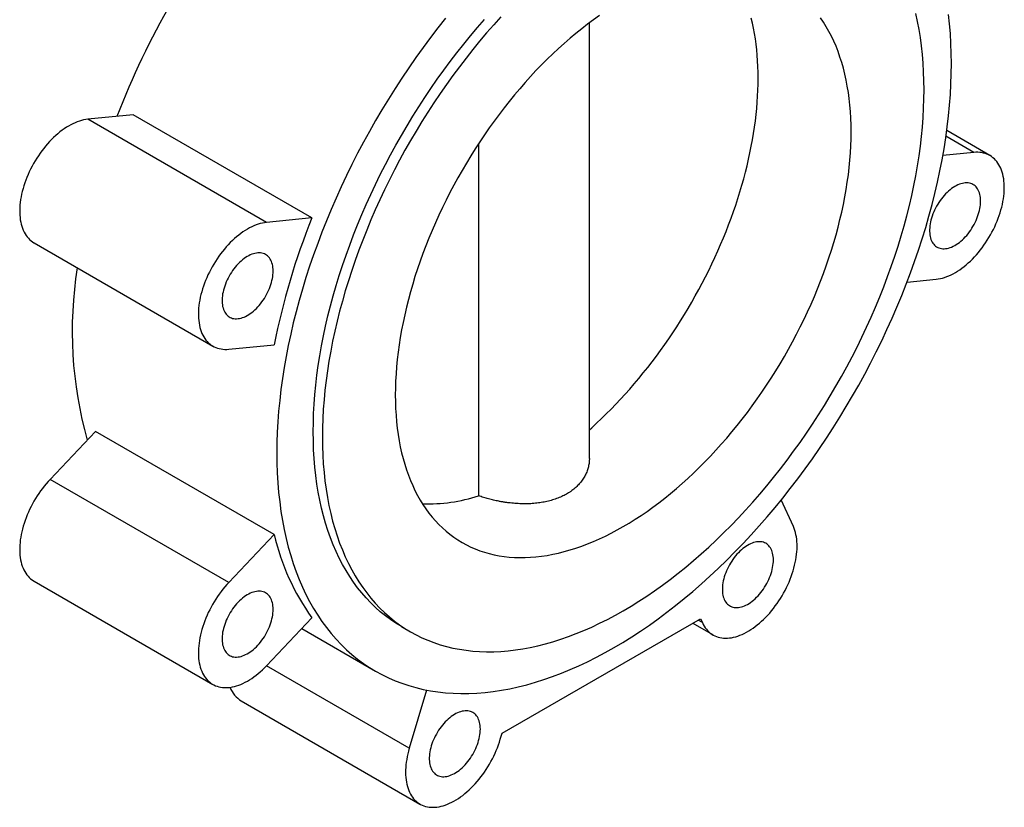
# Paper-space layout '_Isometrico' of a CAD drawing. Header units: millimetres. Extents: x -95 to 194, y -118 to 341.
# Tile 1 of 3: x -95 to 95, y -118 to 35. Entities that reach past the tile are written whole.
import ezdxf

# ---------------------------------------------------------------- set-up
doc = ezdxf.new("R2010")
doc.units = ezdxf.units.MM

psp = doc.layouts.new('_Isometrico')

# ---------------------------------------------------------------- linework, layer by layer
at = {"color": 7, "linetype": 'Continuous', "lineweight": 25}
for p, q in [((15, -50.29), (15, 34.23)), ((-73.45, 16.38), (-82.27, 15.51)), ((-47.62, -4.5), (-82.27, 15.51)), ((-38.8, -3.62), (-73.45, 16.38)), ((92.67, 8.48), (84.3, 13.31)), ((-6.46, -57.52), (-6.46, 10.82)), ((89.57, 9.08), (83.55, 8.48)), ((-38.8, -3.62), (-47.62, -4.5)), ((-92.67, -8.48), (-58.02, -28.48)), ((76.61, -16.07), (82.27, -15.51)), ((-54.92, -29.08), (-46.11, -28.21)), ((-80.76, -45.03), (-89.57, -54.33)), ((-46.11, -65.03), (-80.76, -45.03)), ((-54.92, -74.33), (-89.57, -54.33)), ((54.56, -63.5), (52.21, -58.32)), ((-46.11, -65.03), (-54.92, -74.33)), ((-92.67, -74.1), (-58.02, -94.1)), ((-47.62, -90.49), (-38.8, -81.18)), ((-1.93, -103.58), (36.57, -81.36)), ((36.57, -81.36), (36.92, -82.12)), ((-40.78, -83.27), (-26.45, -91.54)), ((-21.45, -82.88), (-19.68, -83.9)), ((35.06, -82.23), (38.99, -84.5)), ((-16.56, -95.21), (-19.91, -106.49)), ((-52.49, -97.3), (-17.84, -117.31)), ((-2.27, -104.74), (-1.93, -103.58))]:
    psp.add_line(p, q, dxfattribs=at)
at = {"color": 8, "linetype": 'Continuous', "lineweight": 25}
for p, q in [((89.57, 9.08), (84.15, 12.21)), ((36.92, -82.12), (36.09, -81.64)), ((-19.91, -106.49), (-47.62, -90.49))]:
    psp.add_line(p, q, dxfattribs=at)
at = {"color": 7, "linetype": 'Continuous', "lineweight": 25, "flags": 128}
for points in [[(-12.9, 35.1), (-14.38, 33.24), (-15.82, 31.35), (-17.25, 29.43), (-18.65, 27.48), (-20.02, 25.51), (-21.36, 23.51), (-22.68, 21.48), (-23.97, 19.43), (-25.22, 17.37), (-26.45, 15.28), (-27.65, 13.17), (-28.81, 11.05), (-29.94, 8.91), (-31.03, 6.76), (-32.09, 4.59), (-33.12, 2.42), (-34.1, 0.23), (-35.06, -1.96), (-35.97, -4.16), (-36.85, -6.36), (-37.68, -8.57), (-38.48, -10.78), (-39.24, -12.99), (-39.95, -15.2), (-40.63, -17.41), (-41.26, -19.61), (-41.86, -21.81), (-42.41, -24), (-42.91, -26.18), (-43.38, -28.35), (-43.8, -30.51), (-44.18, -32.66), (-44.51, -34.79), (-44.8, -36.91), (-45.05, -39.01), (-45.25, -41.09), (-45.41, -43.15), (-45.52, -45.18), (-45.59, -47.2), (-45.61, -49.19), (-45.59, -51.15), (-45.52, -53.09), (-45.41, -55), (-45.25, -56.88), (-45.05, -58.72), (-44.8, -60.54), (-44.51, -62.32), (-44.18, -64.07), (-43.8, -65.78), (-43.38, -67.45), (-42.91, -69.09), (-42.41, -70.68), (-41.86, -72.24), (-41.26, -73.75), (-40.63, -75.22), (-39.95, -76.64), (-39.24, -78.03), (-38.48, -79.36), (-37.68, -80.65), (-36.85, -81.89), (-35.97, -83.09), (-35.06, -84.23), (-34.1, -85.33), (-33.12, -86.37), (-32.09, -87.37), (-31.03, -88.31), (-29.94, -89.19), (-28.81, -90.03), (-27.65, -90.81), (-26.45, -91.54), (-25.22, -92.21), (-23.97, -92.83), (-22.68, -93.39), (-21.36, -93.89), (-20.02, -94.34), (-18.65, -94.73), (-17.25, -95.06), (-15.82, -95.34), (-14.38, -95.56), (-12.9, -95.72), (-11.41, -95.82), (-9.9, -95.87), (-8.36, -95.86), (-6.8, -95.79), (-5.23, -95.66), (-3.64, -95.47), (-2.03, -95.23), (-0.41, -94.93), (1.22, -94.57), (2.87, -94.16), (4.53, -93.69), (6.2, -93.16), (7.88, -92.58), (9.57, -91.94), (11.26, -91.24), (12.96, -90.49), (14.67, -89.69), (16.38, -88.83), (18.09, -87.92), (19.8, -86.96), (21.51, -85.95), (23.22, -84.88), (24.93, -83.76), (26.64, -82.6), (28.34, -81.39), (30.03, -80.12), (31.72, -78.81), (33.4, -77.46), (35.07, -76.06), (36.73, -74.61), (38.38, -73.13), (40.01, -71.59), (41.63, -70.02), (43.24, -68.41), (44.83, -66.76), (46.4, -65.07), (47.96, -63.35), (49.49, -61.59), (51.01, -59.79), (52.5, -57.96), (53.97, -56.1), (55.42, -54.21), (56.85, -52.29), (58.24, -50.34), (59.62, -48.37), (60.96, -46.37), (62.28, -44.34), (63.57, -42.29), (64.82, -40.23), (66.05, -38.14), (67.24, -36.03), (68.41, -33.91), (69.54, -31.77), (70.63, -29.62), (71.69, -27.45), (72.71, -25.28), (73.7, -23.09), (74.65, -20.9), (75.57, -18.7), (76.44, -16.49), (77.28, -14.29), (78.08, -12.08), (78.83, -9.87), (79.55, -7.66), (80.23, -5.45), (80.86, -3.25), (81.45, -1.05), (82.01, 1.14), (82.51, 3.32), (82.98, 5.49), (83.4, 7.65), (83.78, 9.8), (84.11, 11.93), (84.4, 14.05), (84.65, 16.15), (84.85, 18.23), (85, 20.29), (85.12, 22.32), (85.18, 24.34), (85.21, 26.33)], [(-21.45, -82.88), (-21.45, -82.88), (-22.52, -82.23), (-23.55, -81.53), (-24.56, -80.79), (-25.54, -80), (-26.48, -79.16), (-27.4, -78.27), (-28.28, -77.34), (-29.13, -76.36), (-29.94, -75.34), (-30.72, -74.28), (-31.47, -73.17), (-32.18, -72.02), (-32.85, -70.83), (-33.49, -69.59), (-34.1, -68.32), (-34.66, -67.01), (-35.19, -65.66), (-35.68, -64.28), (-36.14, -62.85), (-36.55, -61.39), (-36.93, -59.9), (-37.26, -58.38), (-37.56, -56.82), (-37.82, -55.23), (-38.04, -53.61), (-38.22, -51.96), (-38.36, -50.29), (-38.46, -48.59), (-38.52, -46.86), (-38.54, -45.11), (-38.52, -43.33), (-38.46, -41.53), (-38.36, -39.72), (-38.22, -37.88), (-38.04, -36.03), (-37.82, -34.15), (-37.56, -32.27), (-37.26, -30.36), (-36.93, -28.45), (-36.55, -26.52), (-36.14, -24.59), (-35.68, -22.64), (-35.19, -20.69), (-34.66, -18.73), (-34.1, -16.76), (-33.49, -14.8), (-32.85, -12.82), (-32.18, -10.85), (-31.47, -8.88), (-30.72, -6.91), (-29.94, -4.95), (-29.13, -2.98), (-28.28, -1.03), (-27.4, 0.92), (-26.48, 2.86), (-25.54, 4.79), (-24.56, 6.71), (-23.55, 8.62), (-22.52, 10.51), (-21.45, 12.39), (-20.36, 14.25), (-19.24, 16.1), (-18.09, 17.92), (-16.91, 19.73), (-15.71, 21.51), (-14.49, 23.27), (-13.24, 25.01), (-11.97, 26.73), (-10.68, 28.41), (-9.37, 30.07), (-8.04, 31.7), (-6.69, 33.3), (-5.32, 34.87)], [(-2.16, 35.39), (-3.55, 33.85), (-4.92, 32.28), (-6.27, 30.68), (-7.6, 29.05), (-8.91, 27.39), (-10.21, 25.7), (-11.48, 23.99), (-12.72, 22.25), (-13.95, 20.49), (-15.15, 18.71), (-16.32, 16.9), (-17.47, 15.08), (-18.59, 13.23), (-19.68, 11.37), (-20.75, 9.49), (-21.79, 7.6), (-22.79, 5.69), (-23.77, 3.77), (-24.71, 1.84), (-25.63, -0.1), (-26.51, -2.05), (-27.36, -4), (-28.17, -5.97), (-28.95, -7.93), (-29.7, -9.9), (-30.41, -11.87), (-31.09, -13.85), (-31.73, -15.82), (-32.33, -17.78), (-32.89, -19.75), (-33.42, -21.71), (-33.91, -23.66), (-34.37, -25.61), (-34.78, -27.54), (-35.16, -29.47), (-35.49, -31.39), (-35.79, -33.29), (-36.05, -35.17), (-36.27, -37.05), (-36.45, -38.9), (-36.59, -40.74), (-36.69, -42.56), (-36.75, -44.35), (-36.77, -46.13), (-36.75, -47.88), (-36.69, -49.61), (-36.59, -51.31), (-36.45, -52.98), (-36.27, -54.63), (-36.05, -56.25), (-35.79, -57.84), (-35.49, -59.4), (-35.16, -60.92), (-34.78, -62.41), (-34.37, -63.87), (-33.91, -65.3), (-33.42, -66.68), (-32.89, -68.03), (-32.33, -69.34), (-31.73, -70.62), (-31.09, -71.85), (-30.41, -73.04), (-29.7, -74.19), (-28.95, -75.3), (-28.17, -76.36), (-27.36, -77.38), (-26.51, -78.36), (-25.63, -79.29), (-24.71, -80.18), (-23.77, -81.02), (-22.79, -81.81), (-21.79, -82.55), (-20.75, -83.25), (-19.68, -83.9), (-18.59, -84.5), (-17.47, -85.05), (-16.32, -85.55), (-15.15, -86), (-13.95, -86.4), (-12.72, -86.74), (-11.48, -87.04), (-10.21, -87.29), (-8.91, -87.48), (-7.6, -87.63), (-6.27, -87.72), (-4.92, -87.76), (-3.55, -87.75), (-2.16, -87.69), (-0.76, -87.57), (0.66, -87.41), (2.09, -87.19), (3.54, -86.92), (5, -86.61), (6.47, -86.24), (7.95, -85.82), (9.44, -85.34), (10.94, -84.82), (12.44, -84.25), (13.95, -83.63), (15.47, -82.97), (16.99, -82.25), (18.51, -81.49), (20.04, -80.67), (21.57, -79.81), (23.09, -78.91), (24.62, -77.96), (26.14, -76.96), (27.66, -75.93), (29.18, -74.84), (30.69, -73.72), (32.2, -72.55), (33.7, -71.34), (35.19, -70.09), (36.67, -68.8), (38.14, -67.48), (39.59, -66.11), (41.04, -64.71), (42.47, -63.27), (43.89, -61.8), (45.29, -60.29), (46.68, -58.75), (48.05, -57.18), (49.4, -55.58), (50.73, -53.95), (52.05, -52.29), (53.34, -50.61), (54.61, -48.89), (55.86, -47.15), (57.08, -45.39), (58.28, -43.61), (59.45, -41.8), (60.6, -39.98), (61.72, -38.13), (62.82, -36.27), (63.88, -34.39), (64.92, -32.5), (65.93, -30.59), (66.9, -28.67), (67.85, -26.74), (68.76, -24.8), (69.64, -22.85), (70.49, -20.9), (71.31, -18.93), (72.09, -16.97), (72.83, -15), (73.54, -13.03), (74.22, -11.06), (74.86, -9.08), (75.46, -7.12), (76.03, -5.15), (76.56, -3.19), (77.05, -1.24), (77.5, 0.71), (77.92, 2.64), (78.29, 4.57), (78.63, 6.48), (78.93, 8.39), (79.18, 10.27), (79.4, 12.15), (79.58, 14), (79.72, 15.84), (79.82, 17.65), (79.88, 19.45), (79.9, 21.23)], [(16.95, 35.64), (15.8, 34.82), (14.65, 33.96), (13.51, 33.08), (12.38, 32.16), (11.25, 31.22), (10.13, 30.24), (9.01, 29.24), (7.91, 28.2), (6.81, 27.14), (5.73, 26.05), (4.65, 24.94), (3.59, 23.79), (2.54, 22.63), (1.5, 21.44), (0.48, 20.23), (-0.53, 18.99), (-1.52, 17.73), (-2.5, 16.46), (-3.47, 15.16), (-4.41, 13.84), (-5.34, 12.51), (-6.25, 11.15), (-7.14, 9.79), (-8, 8.4), (-8.85, 7.01), (-9.68, 5.6), (-10.49, 4.17), (-11.28, 2.74), (-12.04, 1.29), (-12.78, -0.16), (-13.49, -1.62), (-14.19, -3.09), (-14.85, -4.57), (-15.5, -6.05), (-16.11, -7.54), (-16.71, -9.03), (-17.27, -10.52), (-17.81, -12.01), (-18.32, -13.51), (-18.81, -15), (-19.26, -16.49), (-19.69, -17.98), (-20.09, -19.46), (-20.46, -20.94), (-20.81, -22.42), (-21.12, -23.89), (-21.41, -25.34), (-21.66, -26.79), (-21.89, -28.24), (-22.08, -29.67), (-22.25, -31.08), (-22.39, -32.49), (-22.49, -33.88), (-22.57, -35.26), (-22.61, -36.62), (-22.63, -37.96), (-22.61, -39.29), (-22.57, -40.6), (-22.49, -41.89), (-22.39, -43.16), (-22.25, -44.41), (-22.08, -45.63), (-21.89, -46.84), (-21.66, -48.02), (-21.41, -49.17), (-21.12, -50.3), (-20.81, -51.41), (-20.46, -52.48), (-20.09, -53.54), (-19.69, -54.56), (-19.26, -55.55), (-18.81, -56.51), (-18.32, -57.45), (-17.81, -58.35), (-17.27, -59.22), (-16.71, -60.06), (-16.11, -60.87), (-15.5, -61.64), (-14.85, -62.38), (-14.19, -63.09), (-13.49, -63.76), (-12.78, -64.39), (-12.04, -64.99), (-11.28, -65.56), (-10.49, -66.09), (-9.68, -66.58), (-8.85, -67.03), (-8, -67.45), (-7.14, -67.83), (-6.25, -68.17), (-5.34, -68.47), (-4.41, -68.73), (-3.47, -68.96), (-2.5, -69.15), (-1.52, -69.29), (-0.53, -69.4), (0.48, -69.47), (1.5, -69.5), (2.54, -69.5), (3.59, -69.45), (4.65, -69.36), (5.73, -69.24), (6.81, -69.07), (7.91, -68.87), (9.01, -68.63), (10.13, -68.35), (11.25, -68.03), (12.38, -67.67), (13.51, -67.28), (14.65, -66.85), (15.8, -66.38), (16.95, -65.87), (18.1, -65.33), (19.25, -64.75), (20.41, -64.13), (21.57, -63.48), (22.72, -62.8), (23.88, -62.08), (25.03, -61.32), (26.19, -60.54), (27.34, -59.72), (28.48, -58.86), (29.62, -57.98), (30.76, -57.06), (31.88, -56.12), (33.01, -55.14), (34.12, -54.14), (35.22, -53.1), (36.32, -52.04), (37.4, -50.95), (38.48, -49.84), (39.54, -48.69), (40.59, -47.53), (41.63, -46.34), (42.65, -45.13), (43.66, -43.89), (44.66, -42.63), (45.64, -41.36), (46.6, -40.06), (47.54, -38.74), (48.47, -37.41), (49.38, -36.06), (50.27, -34.69), (51.14, -33.3), (51.99, -31.91), (52.82, -30.5), (53.62, -29.07), (54.41, -27.64), (55.17, -26.19), (55.91, -24.74), (56.63, -23.28), (57.32, -21.81), (57.99, -20.33), (58.63, -18.85), (59.25, -17.36), (59.84, -15.87), (60.41, -14.38), (60.94, -12.89), (61.46, -11.39), (61.94, -9.9), (62.4, -8.41), (62.83, -6.92), (63.23, -5.44), (63.6, -3.96), (63.94, -2.48), (64.26, -1.02), (64.54, 0.44), (64.8, 1.89), (65.02, 3.34), (65.22, 4.76), (65.38, 6.18), (65.52, 7.59), (65.62, 8.98), (65.7, 10.36), (65.75, 11.72), (65.76, 13.06)], [(15, -44.71), (15.45, -44.31), (16.4, -43.44), (17.34, -42.55), (18.28, -41.64), (19.21, -40.71), (20.13, -39.76), (21.04, -38.8), (21.94, -37.81), (22.84, -36.81), (23.72, -35.79), (24.6, -34.75), (25.46, -33.69), (26.31, -32.62), (27.16, -31.54), (27.99, -30.44), (28.8, -29.32), (29.61, -28.2), (30.4, -27.05), (31.18, -25.9), (31.94, -24.74), (32.69, -23.56), (33.43, -22.37), (34.15, -21.17), (34.86, -19.97), (35.55, -18.75), (36.22, -17.52), (36.88, -16.29), (37.52, -15.05), (38.14, -13.81), (38.75, -12.55), (39.34, -11.3), (39.91, -10.03), (40.46, -8.77), (40.99, -7.5), (41.51, -6.23), (42.01, -4.95), (42.48, -3.68), (42.94, -2.4), (43.38, -1.12), (43.8, 0.15), (44.19, 1.43), (44.57, 2.7), (44.93, 3.97), (45.26, 5.24), (45.58, 6.5), (45.87, 7.76), (46.15, 9.02), (46.4, 10.27), (46.63, 11.51), (46.84, 12.75), (47.02, 13.98), (47.19, 15.2), (47.33, 16.41), (47.45, 17.61), (47.55, 18.81), (47.63, 19.99), (47.69, 21.16), (47.72, 22.32), (47.73, 23.47), (47.72, 24.61), (47.69, 25.73), (47.63, 26.84), (47.55, 27.93), (47.45, 29.01), (47.33, 30.07), (47.19, 31.12), (47.02, 32.15), (46.84, 33.16), (46.63, 34.16), (46.4, 35.14)], [(65.76, 13.06), (65.75, 14.39), (65.7, 15.7), (65.62, 16.99), (65.52, 18.26), (65.38, 19.51), (65.22, 20.73), (65.02, 21.94), (64.8, 23.12), (64.54, 24.27), (64.26, 25.4), (63.94, 26.51), (63.6, 27.58), (63.23, 28.63), (62.83, 29.66), (62.4, 30.65), (61.94, 31.61), (61.46, 32.55), (60.94, 33.45), (60.41, 34.32), (59.84, 35.16)], [(79.9, 21.23), (79.88, 22.98), (79.82, 24.71), (79.72, 26.41), (79.58, 28.08), (79.4, 29.73), (79.18, 31.35), (78.93, 32.94), (78.63, 34.5), (78.29, 36.02)], [(85.21, 26.33), (85.18, 28.29), (85.12, 30.23), (85, 32.14), (84.85, 34.02), (84.65, 35.86)], [(-82.27, 15.51), (-82.66, 15.45), (-83.06, 15.38), (-83.47, 15.28), (-83.88, 15.16), (-84.29, 15.01), (-84.71, 14.85), (-85.13, 14.65), (-85.55, 14.44), (-85.97, 14.2), (-86.39, 13.95), (-86.81, 13.67), (-87.23, 13.37), (-87.65, 13.05), (-88.06, 12.71), (-88.47, 12.36), (-88.88, 11.98), (-89.28, 11.59), (-89.67, 11.18), (-90.05, 10.76), (-90.43, 10.32), (-90.8, 9.87), (-91.16, 9.4), (-91.5, 8.93), (-91.84, 8.44), (-92.17, 7.94), (-92.48, 7.43), (-92.78, 6.92), (-93.07, 6.39), (-93.34, 5.86), (-93.6, 5.33), (-93.84, 4.79), (-94.07, 4.25), (-94.28, 3.7), (-94.48, 3.16), (-94.65, 2.61), (-94.82, 2.07), (-94.96, 1.53), (-95.09, 0.99), (-95.2, 0.45), (-95.29, -0.07), (-95.36, -0.6), (-95.41, -1.11), (-95.45, -1.62), (-95.46, -2.11), (-95.46, -2.6), (-95.44, -3.08), (-95.4, -3.54), (-95.34, -3.99), (-95.27, -4.42), (-95.17, -4.84), (-95.06, -5.25), (-94.93, -5.64), (-94.78, -6.01), (-94.61, -6.36), (-94.43, -6.69), (-94.23, -7.01), (-94.01, -7.3), (-93.78, -7.58), (-93.53, -7.83), (-93.27, -8.06), (-93, -8.27), (-92.71, -8.46), (-92.67, -8.48)], [(82.27, -15.51), (82.66, -15.45), (83.06, -15.38), (83.47, -15.28), (83.88, -15.16), (84.29, -15.01), (84.71, -14.85), (85.13, -14.65), (85.55, -14.44), (85.97, -14.2), (86.39, -13.95), (86.81, -13.67), (87.23, -13.37), (87.65, -13.05), (88.06, -12.71), (88.47, -12.36), (88.88, -11.98), (89.28, -11.59), (89.67, -11.18), (90.05, -10.76), (90.43, -10.32), (90.8, -9.87), (91.16, -9.4), (91.5, -8.93), (91.84, -8.44), (92.17, -7.94), (92.48, -7.43), (92.78, -6.92), (93.07, -6.39), (93.34, -5.86), (93.6, -5.33), (93.84, -4.79), (94.07, -4.25), (94.28, -3.7), (94.48, -3.16), (94.65, -2.61), (94.82, -2.07), (94.96, -1.53), (95.09, -0.99), (95.2, -0.45), (95.29, 0.07), (95.36, 0.6), (95.41, 1.11), (95.45, 1.62), (95.46, 2.11), (95.46, 2.6), (95.44, 3.08), (95.4, 3.54), (95.34, 3.99), (95.27, 4.42), (95.17, 4.84), (95.06, 5.25), (94.93, 5.64), (94.78, 6.01), (94.61, 6.36), (94.43, 6.69), (94.23, 7.01), (94.01, 7.3), (93.78, 7.58), (93.53, 7.83), (93.27, 8.06), (93, 8.27), (92.71, 8.46), (92.4, 8.62), (92.09, 8.76), (91.76, 8.88), (91.42, 8.97), (91.07, 9.04), (90.71, 9.09), (90.34, 9.11), (89.96, 9.11), (89.57, 9.08)], [(90.87, -0.35), (90.86, -0.01), (90.83, 0.32), (90.79, 0.64), (90.72, 0.94), (90.64, 1.23), (90.54, 1.5), (90.42, 1.76), (90.29, 1.99), (90.14, 2.21), (89.98, 2.4), (89.8, 2.58), (89.6, 2.73), (89.39, 2.87), (89.17, 2.97), (88.94, 3.06), (88.69, 3.12), (88.44, 3.16), (88.17, 3.18), (87.9, 3.17), (87.62, 3.14), (87.33, 3.08), (87.04, 3), (86.75, 2.9), (86.45, 2.78), (86.15, 2.63), (85.84, 2.46), (85.54, 2.27), (85.24, 2.06), (84.94, 1.83), (84.65, 1.58), (84.36, 1.31), (84.08, 1.03), (83.8, 0.73), (83.53, 0.42), (83.27, 0.09), (83.02, -0.25), (82.78, -0.6), (82.55, -0.96), (82.34, -1.33), (82.14, -1.71), (81.95, -2.09), (81.78, -2.47), (81.62, -2.86), (81.48, -3.25), (81.35, -3.64), (81.24, -4.03), (81.15, -4.41), (81.08, -4.79), (81.03, -5.17), (80.99, -5.54), (80.97, -5.89), (80.97, -6.24), (80.99, -6.58), (81.03, -6.9), (81.08, -7.22), (81.15, -7.51), (81.24, -7.79), (81.35, -8.06), (81.48, -8.3), (81.62, -8.53), (81.78, -8.73), (81.95, -8.92), (82.14, -9.08), (82.34, -9.23), (82.55, -9.35), (82.78, -9.44), (83.02, -9.52), (83.27, -9.57), (83.53, -9.6), (83.8, -9.6), (84.08, -9.58), (84.36, -9.54), (84.65, -9.47), (84.94, -9.38), (85.24, -9.27), (85.54, -9.13), (85.84, -8.97), (86.15, -8.79), (86.45, -8.59), (86.75, -8.37), (87.04, -8.13), (87.33, -7.87), (87.62, -7.6), (87.9, -7.31), (88.17, -7), (88.44, -6.68), (88.69, -6.35), (88.94, -6), (89.17, -5.64), (89.39, -5.28), (89.6, -4.91), (89.8, -4.53), (89.98, -4.14), (90.14, -3.76), (90.29, -3.37), (90.42, -2.98), (90.54, -2.59), (90.64, -2.2), (90.72, -1.82), (90.79, -1.44), (90.83, -1.07), (90.86, -0.71), (90.87, -0.35)], [(-47.62, -4.5), (-48.01, -4.55), (-48.41, -4.62), (-48.82, -4.72), (-49.23, -4.84), (-49.64, -4.99), (-50.06, -5.16), (-50.48, -5.35), (-50.9, -5.56), (-51.32, -5.8), (-51.75, -6.05), (-52.17, -6.33), (-52.59, -6.63), (-53, -6.95), (-53.42, -7.29), (-53.83, -7.64), (-54.23, -8.02), (-54.63, -8.41), (-55.02, -8.82), (-55.41, -9.24), (-55.78, -9.68), (-56.15, -10.13), (-56.51, -10.6), (-56.86, -11.07), (-57.19, -11.56), (-57.52, -12.06), (-57.83, -12.57), (-58.13, -13.09), (-58.42, -13.61), (-58.69, -14.14), (-58.95, -14.67), (-59.19, -15.21), (-59.42, -15.76), (-59.63, -16.3), (-59.83, -16.85), (-60.01, -17.39), (-60.17, -17.93), (-60.31, -18.48), (-60.44, -19.01), (-60.55, -19.55), (-60.64, -20.08), (-60.71, -20.6), (-60.76, -21.11), (-60.8, -21.62), (-60.82, -22.12), (-60.81, -22.6), (-60.79, -23.08), (-60.75, -23.54), (-60.69, -23.99), (-60.62, -24.43), (-60.52, -24.85), (-60.41, -25.25), (-60.28, -25.64), (-60.13, -26.01), (-59.96, -26.36), (-59.78, -26.7), (-59.58, -27.01), (-59.37, -27.31), (-59.13, -27.58), (-58.89, -27.83), (-58.62, -28.06), (-58.35, -28.27), (-58.06, -28.46), (-57.75, -28.62), (-57.44, -28.76), (-57.11, -28.88), (-56.77, -28.97), (-56.42, -29.04), (-56.06, -29.09), (-55.69, -29.11), (-55.31, -29.11), (-54.92, -29.08)], [(-46.32, -13.93), (-46.33, -13.59), (-46.36, -13.26), (-46.4, -12.94), (-46.47, -12.64), (-46.55, -12.35), (-46.65, -12.08), (-46.77, -11.82), (-46.9, -11.59), (-47.05, -11.37), (-47.21, -11.17), (-47.39, -11), (-47.59, -10.84), (-47.8, -10.71), (-48.02, -10.6), (-48.25, -10.52), (-48.5, -10.45), (-48.75, -10.42), (-49.02, -10.4), (-49.29, -10.41), (-49.57, -10.44), (-49.86, -10.5), (-50.15, -10.57), (-50.44, -10.68), (-50.74, -10.8), (-51.04, -10.95), (-51.35, -11.12), (-51.65, -11.31), (-51.95, -11.52), (-52.25, -11.75), (-52.54, -12), (-52.83, -12.26), (-53.11, -12.55), (-53.39, -12.85), (-53.66, -13.16), (-53.92, -13.49), (-54.17, -13.83), (-54.41, -14.18), (-54.63, -14.54), (-54.85, -14.91), (-55.05, -15.28), (-55.24, -15.66), (-55.41, -16.05), (-55.57, -16.44), (-55.71, -16.83), (-55.84, -17.22), (-55.94, -17.61), (-56.03, -17.99), (-56.11, -18.37), (-56.16, -18.75), (-56.2, -19.11), (-56.22, -19.47), (-56.22, -19.82), (-56.2, -20.16), (-56.16, -20.48), (-56.11, -20.79), (-56.03, -21.09), (-55.94, -21.37), (-55.84, -21.63), (-55.71, -21.88), (-55.57, -22.1), (-55.41, -22.31), (-55.24, -22.5), (-55.05, -22.66), (-54.85, -22.8), (-54.63, -22.92), (-54.41, -23.02), (-54.17, -23.1), (-53.92, -23.15), (-53.66, -23.17), (-53.39, -23.18), (-53.11, -23.16), (-52.83, -23.11), (-52.54, -23.05), (-52.25, -22.96), (-51.95, -22.84), (-51.65, -22.71), (-51.35, -22.55), (-51.04, -22.37), (-50.74, -22.17), (-50.44, -21.95), (-50.15, -21.71), (-49.86, -21.45), (-49.57, -21.18), (-49.29, -20.88), (-49.02, -20.58), (-48.75, -20.26), (-48.5, -19.92), (-48.25, -19.58), (-48.02, -19.22), (-47.8, -18.86), (-47.59, -18.48), (-47.39, -18.11), (-47.21, -17.72), (-47.05, -17.34), (-46.9, -16.95), (-46.77, -16.56), (-46.65, -16.17), (-46.55, -15.78), (-46.47, -15.4), (-46.4, -15.02), (-46.36, -14.65), (-46.33, -14.29), (-46.32, -13.93)], [(-89.57, -54.33), (-89.96, -54.75), (-90.34, -55.19), (-90.71, -55.64), (-91.07, -56.1), (-91.42, -56.57), (-91.76, -57.06), (-92.09, -57.55), (-92.4, -58.06), (-92.71, -58.57), (-93, -59.1), (-93.27, -59.62), (-93.53, -60.16), (-93.78, -60.7), (-94.01, -61.24), (-94.23, -61.78), (-94.43, -62.33), (-94.61, -62.87), (-94.78, -63.42), (-94.93, -63.96), (-95.06, -64.5), (-95.17, -65.03), (-95.27, -65.56), (-95.34, -66.09), (-95.4, -66.6), (-95.44, -67.11), (-95.46, -67.61), (-95.46, -68.1), (-95.45, -68.58), (-95.41, -69.04), (-95.36, -69.5), (-95.29, -69.94), (-95.2, -70.36), (-95.09, -70.77), (-94.96, -71.16), (-94.82, -71.54), (-94.65, -71.89), (-94.48, -72.23), (-94.28, -72.55), (-94.07, -72.85), (-93.84, -73.13), (-93.6, -73.39), (-93.34, -73.63), (-93.07, -73.84), (-92.78, -74.03), (-92.67, -74.1)], [(36.92, -82.12), (37.09, -82.47), (37.27, -82.8), (37.48, -83.11), (37.7, -83.4), (37.93, -83.66), (38.19, -83.91), (38.45, -84.14), (38.73, -84.34), (39.02, -84.52), (39.33, -84.68), (39.65, -84.81), (39.98, -84.93), (40.32, -85.01), (40.68, -85.08), (41.04, -85.12), (41.41, -85.13), (41.79, -85.12), (42.18, -85.09), (42.58, -85.04), (42.98, -84.95), (43.39, -84.85), (43.8, -84.72), (44.21, -84.57), (44.63, -84.4), (45.05, -84.2), (45.47, -83.98), (45.9, -83.74), (46.32, -83.48), (46.74, -83.19), (47.16, -82.89), (47.57, -82.57), (47.99, -82.22), (48.39, -81.86), (48.8, -81.48), (49.19, -81.09), (49.58, -80.68), (49.97, -80.25), (50.34, -79.81), (50.71, -79.35), (51.06, -78.88), (51.41, -78.4), (51.74, -77.91), (52.06, -77.41), (52.37, -76.9), (52.67, -76.38), (52.95, -75.86), (53.22, -75.33), (53.48, -74.79), (53.72, -74.25), (53.94, -73.71), (54.15, -73.16), (54.34, -72.62), (54.52, -72.07), (54.67, -71.53), (54.81, -70.99), (54.93, -70.45), (55.04, -69.92), (55.12, -69.39), (55.19, -68.87), (55.24, -68.36), (55.27, -67.85), (55.28, -67.36), (55.28, -66.88), (55.25, -66.4), (55.21, -65.94), (55.14, -65.5), (55.06, -65.07), (54.96, -64.65), (54.84, -64.25), (54.71, -63.87), (54.56, -63.5)], [(50.69, -69.95), (50.68, -69.61), (50.65, -69.28), (50.6, -68.96), (50.54, -68.66), (50.46, -68.37), (50.36, -68.1), (50.24, -67.84), (50.11, -67.61), (49.96, -67.39), (49.79, -67.19), (49.61, -67.02), (49.42, -66.86), (49.21, -66.73), (48.99, -66.62), (48.76, -66.54), (48.51, -66.47), (48.26, -66.43), (47.99, -66.42), (47.72, -66.43), (47.44, -66.46), (47.15, -66.52), (46.86, -66.59), (46.56, -66.7), (46.26, -66.82), (45.96, -66.97), (45.66, -67.14), (45.36, -67.33), (45.06, -67.54), (44.76, -67.77), (44.47, -68.02), (44.18, -68.28), (43.9, -68.57), (43.62, -68.87), (43.35, -69.18), (43.09, -69.51), (42.84, -69.85), (42.6, -70.2), (42.37, -70.56), (42.16, -70.93), (41.96, -71.3), (41.77, -71.68), (41.6, -72.07), (41.44, -72.46), (41.3, -72.85), (41.17, -73.24), (41.06, -73.63), (40.97, -74.01), (40.9, -74.39), (40.84, -74.77), (40.81, -75.13), (40.79, -75.49), (40.79, -75.84), (40.81, -76.18), (40.84, -76.5), (40.9, -76.81), (40.97, -77.11), (41.06, -77.39), (41.17, -77.65), (41.3, -77.9), (41.44, -78.12), (41.6, -78.33), (41.77, -78.52), (41.96, -78.68), (42.16, -78.82), (42.37, -78.94), (42.6, -79.04), (42.84, -79.12), (43.09, -79.17), (43.35, -79.19), (43.62, -79.2), (43.9, -79.18), (44.18, -79.13), (44.47, -79.07), (44.76, -78.98), (45.06, -78.86), (45.36, -78.73), (45.66, -78.57), (45.96, -78.39), (46.26, -78.19), (46.56, -77.97), (46.86, -77.73), (47.15, -77.47), (47.44, -77.2), (47.72, -76.9), (47.99, -76.6), (48.26, -76.28), (48.51, -75.94), (48.76, -75.6), (48.99, -75.24), (49.21, -74.88), (49.42, -74.5), (49.61, -74.13), (49.79, -73.74), (49.96, -73.35), (50.11, -72.97), (50.24, -72.58), (50.36, -72.19), (50.46, -71.8), (50.54, -71.42), (50.6, -71.04), (50.65, -70.67), (50.68, -70.31), (50.69, -69.95)], [(-54.92, -74.33), (-55.31, -74.75), (-55.69, -75.19), (-56.06, -75.64), (-56.42, -76.1), (-56.77, -76.57), (-57.11, -77.06), (-57.44, -77.56), (-57.75, -78.06), (-58.06, -78.58), (-58.35, -79.1), (-58.62, -79.63), (-58.89, -80.16), (-59.13, -80.7), (-59.37, -81.24), (-59.58, -81.78), (-59.78, -82.33), (-59.96, -82.87), (-60.13, -83.42), (-60.28, -83.96), (-60.41, -84.5), (-60.52, -85.04), (-60.62, -85.57), (-60.69, -86.09), (-60.75, -86.61), (-60.79, -87.11), (-60.81, -87.61), (-60.82, -88.1), (-60.8, -88.58), (-60.76, -89.05), (-60.71, -89.5), (-60.64, -89.94), (-60.55, -90.36), (-60.44, -90.77), (-60.31, -91.16), (-60.17, -91.54), (-60.01, -91.9), (-59.83, -92.23), (-59.63, -92.55), (-59.42, -92.85), (-59.19, -93.13), (-58.95, -93.39), (-58.69, -93.63), (-58.42, -93.84), (-58.13, -94.03), (-57.83, -94.2), (-57.52, -94.35), (-57.19, -94.47), (-56.86, -94.57), (-56.51, -94.65), (-56.15, -94.7), (-55.78, -94.73), (-55.41, -94.73), (-55.02, -94.71), (-54.63, -94.67), (-54.23, -94.6), (-53.83, -94.51), (-53.42, -94.39), (-53, -94.25), (-52.59, -94.09), (-52.17, -93.9), (-51.75, -93.69), (-51.32, -93.46), (-50.9, -93.21), (-50.48, -92.94), (-50.06, -92.64), (-49.64, -92.33), (-49.23, -92), (-48.82, -91.65), (-48.41, -91.28), (-48.01, -90.89), (-47.62, -90.49)], [(-46.32, -79.55), (-46.33, -79.21), (-46.36, -78.88), (-46.4, -78.56), (-46.47, -78.26), (-46.55, -77.97), (-46.65, -77.7), (-46.77, -77.44), (-46.9, -77.21), (-47.05, -76.99), (-47.21, -76.79), (-47.39, -76.62), (-47.59, -76.46), (-47.8, -76.33), (-48.02, -76.22), (-48.25, -76.14), (-48.5, -76.07), (-48.75, -76.04), (-49.02, -76.02), (-49.29, -76.03), (-49.57, -76.06), (-49.86, -76.12), (-50.15, -76.19), (-50.44, -76.3), (-50.74, -76.42), (-51.04, -76.57), (-51.35, -76.74), (-51.65, -76.93), (-51.95, -77.14), (-52.25, -77.37), (-52.54, -77.62), (-52.83, -77.88), (-53.11, -78.17), (-53.39, -78.47), (-53.66, -78.78), (-53.92, -79.11), (-54.17, -79.45), (-54.41, -79.8), (-54.63, -80.16), (-54.85, -80.53), (-55.05, -80.9), (-55.24, -81.29), (-55.41, -81.67), (-55.57, -82.06), (-55.71, -82.45), (-55.84, -82.84), (-55.94, -83.23), (-56.03, -83.61), (-56.11, -83.99), (-56.16, -84.37), (-56.2, -84.73), (-56.22, -85.09), (-56.22, -85.44), (-56.2, -85.78), (-56.16, -86.1), (-56.11, -86.41), (-56.03, -86.71), (-55.94, -86.99), (-55.84, -87.25), (-55.71, -87.5), (-55.57, -87.72), (-55.41, -87.93), (-55.24, -88.12), (-55.05, -88.28), (-54.85, -88.42), (-54.63, -88.54), (-54.41, -88.64), (-54.17, -88.72), (-53.92, -88.77), (-53.66, -88.8), (-53.39, -88.8), (-53.11, -88.78), (-52.83, -88.73), (-52.54, -88.67), (-52.25, -88.58), (-51.95, -88.46), (-51.65, -88.33), (-51.35, -88.17), (-51.04, -87.99), (-50.74, -87.79), (-50.44, -87.57), (-50.15, -87.33), (-49.86, -87.07), (-49.57, -86.8), (-49.29, -86.5), (-49.02, -86.2), (-48.75, -85.88), (-48.5, -85.54), (-48.25, -85.2), (-48.02, -84.84), (-47.8, -84.48), (-47.59, -84.1), (-47.39, -83.73), (-47.21, -83.34), (-47.05, -82.96), (-46.9, -82.57), (-46.77, -82.18), (-46.65, -81.79), (-46.55, -81.4), (-46.47, -81.02), (-46.4, -80.64), (-46.36, -80.27), (-46.33, -79.91), (-46.32, -79.55)], [(-6.14, -102.76), (-6.15, -102.41), (-6.18, -102.08), (-6.22, -101.76), (-6.29, -101.46), (-6.37, -101.17), (-6.47, -100.9), (-6.58, -100.65), (-6.72, -100.41), (-6.87, -100.19), (-7.03, -100), (-7.21, -99.82), (-7.41, -99.67), (-7.62, -99.54), (-7.84, -99.43), (-8.07, -99.34), (-8.32, -99.28), (-8.57, -99.24), (-8.83, -99.22), (-9.11, -99.23), (-9.39, -99.26), (-9.67, -99.32), (-9.97, -99.4), (-10.26, -99.5), (-10.56, -99.63), (-10.86, -99.77), (-11.16, -99.94), (-11.47, -100.13), (-11.77, -100.34), (-12.06, -100.57), (-12.36, -100.82), (-12.65, -101.09), (-12.93, -101.37), (-13.21, -101.67), (-13.48, -101.98), (-13.74, -102.31), (-13.99, -102.65), (-14.23, -103), (-14.45, -103.36), (-14.67, -103.73), (-14.87, -104.11), (-15.06, -104.49), (-15.23, -104.87), (-15.39, -105.26), (-15.53, -105.65), (-15.65, -106.04), (-15.76, -106.43), (-15.85, -106.81), (-15.93, -107.2), (-15.98, -107.57), (-16.02, -107.94), (-16.04, -108.3), (-16.04, -108.64), (-16.02, -108.98), (-15.98, -109.31), (-15.93, -109.62), (-15.85, -109.91), (-15.76, -110.19), (-15.65, -110.46), (-15.53, -110.7), (-15.39, -110.93), (-15.23, -111.13), (-15.06, -111.32), (-14.87, -111.49), (-14.67, -111.63), (-14.45, -111.75), (-14.23, -111.85), (-13.99, -111.92), (-13.74, -111.97), (-13.48, -112), (-13.21, -112), (-12.93, -111.98), (-12.65, -111.94), (-12.36, -111.87), (-12.06, -111.78), (-11.77, -111.67), (-11.47, -111.53), (-11.16, -111.37), (-10.86, -111.19), (-10.56, -110.99), (-10.26, -110.77), (-9.97, -110.53), (-9.67, -110.27), (-9.39, -110), (-9.11, -109.71), (-8.83, -109.4), (-8.57, -109.08), (-8.32, -108.75), (-8.07, -108.4), (-7.84, -108.05), (-7.62, -107.68), (-7.41, -107.31), (-7.21, -106.93), (-7.03, -106.55), (-6.87, -106.16), (-6.72, -105.77), (-6.58, -105.38), (-6.47, -104.99), (-6.37, -104.6), (-6.29, -104.22), (-6.22, -103.84), (-6.18, -103.47), (-6.15, -103.11), (-6.14, -102.76)], [(-19.91, -106.49), (-20.06, -107.03), (-20.2, -107.57), (-20.31, -108.11), (-20.41, -108.64), (-20.49, -109.16), (-20.56, -109.68), (-20.6, -110.19), (-20.63, -110.69), (-20.63, -111.19), (-20.62, -111.67), (-20.59, -112.14), (-20.54, -112.59), (-20.48, -113.03), (-20.39, -113.46), (-20.29, -113.87), (-20.16, -114.27), (-20.02, -114.65), (-19.87, -115.01), (-19.69, -115.36), (-19.5, -115.68), (-19.29, -115.98), (-19.07, -116.27), (-18.83, -116.53), (-18.58, -116.77), (-18.31, -116.99), (-18.02, -117.19), (-17.73, -117.37), (-17.42, -117.52), (-17.09, -117.65), (-16.76, -117.75), (-16.41, -117.84), (-16.06, -117.89), (-15.69, -117.93), (-15.32, -117.94), (-14.94, -117.92), (-14.55, -117.88), (-14.15, -117.82), (-13.75, -117.74), (-13.34, -117.63), (-12.93, -117.49), (-12.51, -117.33), (-12.09, -117.15), (-11.67, -116.95), (-11.25, -116.73), (-10.82, -116.48), (-10.4, -116.21), (-9.98, -115.92), (-9.56, -115.62), (-9.15, -115.29), (-8.74, -114.94), (-8.33, -114.57), (-7.93, -114.19), (-7.53, -113.79), (-7.14, -113.38), (-6.76, -112.94), (-6.39, -112.5), (-6.03, -112.04), (-5.68, -111.57), (-5.33, -111.09), (-5, -110.59), (-4.68, -110.09), (-4.38, -109.58), (-4.08, -109.06), (-3.8, -108.53), (-3.54, -108), (-3.29, -107.46), (-3.05, -106.92), (-2.83, -106.38), (-2.63, -105.83), (-2.44, -105.29), (-2.27, -104.74)]]:
    psp.add_lwpolyline(points, dxfattribs=at)
at = {"color": 7, "linetype": 'Continuous', "lineweight": 25}
for centre, radius, start, end in [((70.68, -40.8), 157.88, 141.1109, 158.8888), ((88.18, -54.74), 136.88, 158.074, 168.8257), ((-7.35, -25.6), 77.93, 170.9283, 195.7282), ((-16.4, -26.74), 32.35, 268.2821, 287.8837), ((-1.72, -54.68), 45.58, 193.1272, 215.5544), ((-49.79, -92.86), 5.2, 200.4263, 238.7677)]:
    psp.add_arc(centre, radius, start, end, dxfattribs=at)
psp.add_open_spline([(15, -50.29), (15, -50.4), (15, -50.64), (14.96, -51.03), (14.91, -51.45), (14.82, -51.87), (14.71, -52.29), (14.57, -52.7), (14.41, -53.11), (14.21, -53.52), (13.99, -53.92), (13.75, -54.31), (13.48, -54.68), (13.2, -55.03), (12.89, -55.38), (12.55, -55.72), (12.19, -56.04), (11.81, -56.36), (11.4, -56.66), (10.84, -57.03), (10.11, -57.45), (9.32, -57.81), (8.66, -58.07), (8.14, -58.25), (7.6, -58.41), (6.88, -58.6), (5.96, -58.79), (4.82, -58.96), (3.83, -59.04), (3.03, -59.07), (2.21, -59.08), (1.19, -59.05), (0.15, -58.97), (-0.68, -58.88), (-1.31, -58.79), (-1.95, -58.69), (-2.7, -58.55), (-3.57, -58.36), (-4.55, -58.12), (-5.52, -57.84), (-6.15, -57.63), (-6.46, -57.52)], degree=3, knots=[0, 0, 0, 0, 0.015244, 0.036236, 0.056932, 0.077663, 0.098503, 0.119379, 0.140677, 0.162014, 0.183472, 0.204971, 0.225504, 0.246074, 0.266754, 0.287473, 0.308625, 0.329819, 0.351137, 0.372496, 0.412585, 0.452957, 0.473572, 0.494225, 0.514993, 0.535798, 0.575739, 0.615949, 0.656997, 0.67765, 0.698339, 0.739174, 0.780285, 0.801259, 0.822269, 0.843392, 0.864553, 0.898019, 0.931639, 0.965737, 1, 1, 1, 1], dxfattribs=at)

doc.saveas('drawing.dxf')
